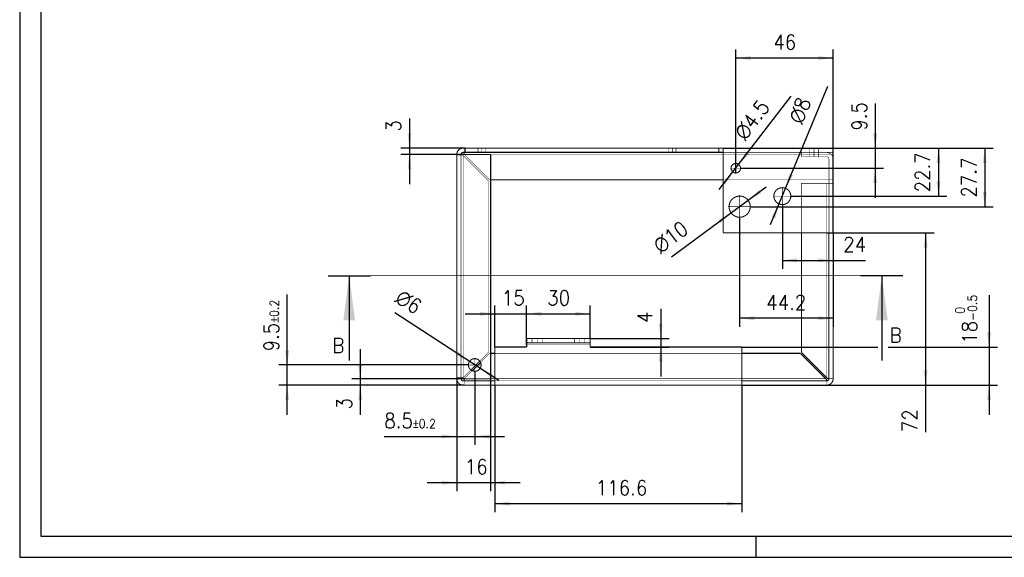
# Model space of a CAD drawing. Header units: inches. Extents: x -1790 to -602, y -1283 to -443.
# Tile 1 of 10: x -1790 to -1324, y -1283 to -1029. Entities that reach past the tile are written whole.
import ezdxf

# ---------------------------------------------------------------- set-up
doc = ezdxf.new("R2010")
doc.units = ezdxf.units.IN
doc.linetypes.add('DASHED', pattern=[15, 7, -8])
doc.linetypes.add('DOT_CENTER', pattern=[14, 12, -1, 0, -1])
doc.layers.add('1', color=7, linetype='Continuous')
doc.styles.add('CONVERTER_11', font='txt.shx', dxfattribs={"width": 0.9})
doc.dimstyles.new('ME10_DIM_36', dxfattribs={"dimtxt": 7, "dimasz": 7, "dimexe": 4, "dimexo": 0, "dimgap": 4, "dimtad": 1, "dimdec": 1, "dimdsep": 46, "dimtxsty": 'CONVERTER_11', "dimsah": 1, "dimcen": 0.09, "dimclrd": 2, "dimclre": 2, "dimclrt": 7, "dimadec": 0, "dimazin": 0, "dimtfac": 1, "dimtdec": 4, "dimtmove": 0, "dimatfit": 3, "dimfxl": 1, "dimtolj": 1, "dimtzin": 0, "dimarcsym": 0})
doc.dimstyles.new('ME10_DIM_37', dxfattribs={"dimtxt": 7, "dimasz": 7, "dimexe": 4, "dimexo": 0, "dimgap": 4, "dimtad": 1, "dimdec": 1, "dimdsep": 46, "dimtxsty": 'CONVERTER_11', "dimsah": 1, "dimcen": 0.09, "dimclrd": 2, "dimclre": 2, "dimclrt": 7, "dimadec": 0, "dimazin": 0, "dimtfac": 1, "dimtdec": 4, "dimtmove": 0, "dimatfit": 3, "dimfxl": 1, "dimtolj": 1, "dimtzin": 0, "dimarcsym": 0})
doc.dimstyles.new('ME10_DIM_38', dxfattribs={"dimtxt": 7, "dimasz": 7, "dimexe": 4, "dimexo": 0, "dimgap": 4, "dimtad": 1, "dimdec": 1, "dimdsep": 46, "dimtxsty": 'CONVERTER_11', "dimsah": 1, "dimcen": 0.09, "dimclrd": 2, "dimclre": 2, "dimclrt": 7, "dimadec": 0, "dimazin": 0, "dimtfac": 1, "dimtdec": 4, "dimtmove": 0, "dimatfit": 3, "dimfxl": 1, "dimtolj": 1, "dimtzin": 0, "dimarcsym": 0})
doc.dimstyles.new('ME10_DIM_39', dxfattribs={"dimtxt": 7, "dimasz": 7, "dimexe": 4, "dimexo": 0, "dimgap": 4, "dimtad": 1, "dimdec": 1, "dimdsep": 46, "dimtxsty": 'CONVERTER_11', "dimsah": 1, "dimcen": 0.09, "dimclrd": 2, "dimclre": 2, "dimclrt": 7, "dimadec": 0, "dimazin": 0, "dimtfac": 1, "dimtdec": 4, "dimtmove": 0, "dimatfit": 3, "dimfxl": 1, "dimtolj": 1, "dimtzin": 0, "dimarcsym": 0})
doc.dimstyles.new('ME10_DIM_40', dxfattribs={"dimtxt": 7, "dimasz": 7, "dimexe": 4, "dimexo": 0, "dimgap": 4, "dimtad": 1, "dimdec": 1, "dimdsep": 46, "dimtxsty": 'CONVERTER_11', "dimsah": 1, "dimcen": 0.09, "dimclrd": 2, "dimclre": 2, "dimclrt": 7, "dimadec": 0, "dimazin": 0, "dimtfac": 1, "dimtdec": 4, "dimtmove": 0, "dimatfit": 3, "dimfxl": 1, "dimtolj": 1, "dimtzin": 0, "dimarcsym": 0})
doc.dimstyles.new('ME10_DIM_41', dxfattribs={"dimtxt": 7, "dimasz": 7, "dimexe": 4, "dimexo": 0, "dimgap": 4, "dimtad": 1, "dimdec": 1, "dimdsep": 46, "dimtxsty": 'CONVERTER_11', "dimsah": 1, "dimcen": 0.09, "dimclrd": 2, "dimclre": 2, "dimclrt": 7, "dimadec": 0, "dimazin": 0, "dimtfac": 1, "dimtdec": 4, "dimtmove": 0, "dimatfit": 3, "dimfxl": 1, "dimtolj": 1, "dimtzin": 0, "dimarcsym": 0})
doc.dimstyles.new('ME10_DIM_42', dxfattribs={"dimtxt": 7, "dimasz": 7, "dimexe": 4, "dimexo": 0, "dimgap": 4, "dimtad": 1, "dimdec": 1, "dimdsep": 46, "dimtxsty": 'CONVERTER_11', "dimsah": 1, "dimcen": 0.09, "dimclrd": 2, "dimclre": 2, "dimclrt": 7, "dimadec": 0, "dimazin": 0, "dimtfac": 1, "dimtdec": 4, "dimtmove": 0, "dimatfit": 3, "dimfxl": 1, "dimtolj": 1, "dimtzin": 0, "dimarcsym": 0})
doc.dimstyles.new('ME10_DIM_43', dxfattribs={"dimtxt": 7, "dimasz": 7, "dimexe": 4, "dimexo": 0, "dimgap": 4, "dimtad": 1, "dimdec": 1, "dimdsep": 46, "dimtxsty": 'CONVERTER_11', "dimsah": 1, "dimcen": 0.09, "dimclrd": 2, "dimclre": 2, "dimclrt": 7, "dimadec": 0, "dimazin": 0, "dimtfac": 1, "dimtdec": 4, "dimtmove": 0, "dimatfit": 3, "dimfxl": 1, "dimtolj": 1, "dimtzin": 0, "dimarcsym": 0})
doc.dimstyles.new('ME10_DIM_44', dxfattribs={"dimtxt": 7, "dimasz": 7, "dimexe": 4, "dimexo": 0, "dimgap": 4, "dimtad": 1, "dimdec": 1, "dimdsep": 46, "dimtxsty": 'CONVERTER_11', "dimsah": 1, "dimcen": 0.09, "dimclrd": 2, "dimclre": 2, "dimclrt": 7, "dimadec": 0, "dimazin": 0, "dimtfac": 1, "dimtdec": 4, "dimtmove": 0, "dimatfit": 3, "dimfxl": 1, "dimtolj": 1, "dimtzin": 0, "dimarcsym": 0})
doc.dimstyles.new('ME10_DIM_45', dxfattribs={"dimtxt": 7, "dimasz": 7, "dimexe": 4, "dimexo": 0, "dimgap": 4, "dimtad": 1, "dimdec": 1, "dimdsep": 46, "dimtxsty": 'CONVERTER_11', "dimsah": 1, "dimcen": 0.09, "dimclrd": 2, "dimclre": 2, "dimclrt": 7, "dimadec": 0, "dimazin": 0, "dimtfac": 1, "dimtdec": 4, "dimtmove": 0, "dimatfit": 3, "dimfxl": 1, "dimtolj": 1, "dimtzin": 0, "dimarcsym": 0})
doc.dimstyles.new('ME10_DIM_46', dxfattribs={"dimtxt": 7, "dimasz": 7, "dimexe": 4, "dimexo": 0, "dimgap": 4, "dimtad": 1, "dimdec": 1, "dimdsep": 46, "dimtxsty": 'CONVERTER_11', "dimsah": 1, "dimcen": 0.09, "dimclrd": 2, "dimclre": 2, "dimclrt": 7, "dimadec": 0, "dimazin": 0, "dimtfac": 1, "dimtdec": 4, "dimtmove": 0, "dimatfit": 3, "dimfxl": 1, "dimtolj": 1, "dimtzin": 0, "dimarcsym": 0})
doc.dimstyles.new('ME10_DIM_47', dxfattribs={"dimtxt": 7, "dimasz": 7, "dimexe": 4, "dimexo": 0, "dimgap": 4, "dimtad": 1, "dimdec": 1, "dimdsep": 46, "dimtxsty": 'CONVERTER_11', "dimsah": 1, "dimcen": 0.09, "dimclrd": 2, "dimclre": 2, "dimclrt": 7, "dimadec": 0, "dimazin": 0, "dimtol": 1, "dimtp": 0.2, "dimtm": 0.2, "dimtfac": 0.6, "dimtdec": 1, "dimtmove": 0, "dimatfit": 3, "dimfxl": 1, "dimtolj": 1, "dimtzin": 0, "dimarcsym": 0})
doc.dimstyles.new('ME10_DIM_48', dxfattribs={"dimtxt": 7, "dimasz": 7, "dimexe": 4, "dimexo": 0, "dimgap": 4, "dimtad": 1, "dimdec": 1, "dimdsep": 46, "dimtxsty": 'CONVERTER_11', "dimsah": 1, "dimcen": 0.09, "dimclrd": 2, "dimclre": 2, "dimclrt": 7, "dimadec": 0, "dimazin": 0, "dimtol": 1, "dimtp": 0.2, "dimtm": 0.2, "dimtfac": 0.6, "dimtdec": 1, "dimtmove": 0, "dimatfit": 3, "dimfxl": 1, "dimtolj": 1, "dimtzin": 0, "dimarcsym": 0})
doc.dimstyles.new('ME10_DIM_49', dxfattribs={"dimtxt": 7, "dimasz": 7, "dimexe": 4, "dimexo": 0, "dimgap": 4, "dimtad": 1, "dimdec": 1, "dimdsep": 46, "dimtxsty": 'CONVERTER_11', "dimsah": 1, "dimcen": 0.09, "dimclrd": 2, "dimclre": 2, "dimclrt": 7, "dimadec": 0, "dimazin": 0, "dimtfac": 1, "dimtdec": 4, "dimtmove": 0, "dimatfit": 3, "dimfxl": 1, "dimtolj": 1, "dimtzin": 0, "dimarcsym": 0})
doc.dimstyles.new('ME10_DIM_50', dxfattribs={"dimtxt": 7, "dimasz": 7, "dimexe": 4, "dimexo": 0, "dimgap": 4, "dimtad": 1, "dimdec": 1, "dimdsep": 46, "dimtxsty": 'CONVERTER_11', "dimsah": 1, "dimcen": 0.09, "dimclrd": 2, "dimclre": 2, "dimclrt": 7, "dimadec": 0, "dimazin": 0, "dimtfac": 1, "dimtdec": 4, "dimtmove": 0, "dimatfit": 3, "dimfxl": 1, "dimtolj": 1, "dimtzin": 0, "dimarcsym": 0})
doc.dimstyles.new('ME10_DIM_51', dxfattribs={"dimtxt": 7, "dimasz": 7, "dimexe": 4, "dimexo": 0, "dimgap": 4, "dimtad": 1, "dimdec": 1, "dimdsep": 46, "dimtxsty": 'CONVERTER_11', "dimsah": 1, "dimcen": 0.09, "dimclrd": 2, "dimclre": 2, "dimclrt": 7, "dimadec": 0, "dimazin": 0, "dimtfac": 1, "dimtdec": 4, "dimtmove": 0, "dimatfit": 3, "dimfxl": 1, "dimtolj": 1, "dimtzin": 0, "dimarcsym": 0})
doc.dimstyles.new('ME10_DIM_52', dxfattribs={"dimtxt": 7, "dimasz": 7, "dimexe": 4, "dimexo": 0, "dimgap": 4, "dimtad": 1, "dimdec": 1, "dimdsep": 46, "dimtxsty": 'CONVERTER_11', "dimsah": 1, "dimcen": 0.09, "dimclrd": 2, "dimclre": 2, "dimclrt": 7, "dimadec": 0, "dimazin": 0, "dimtol": 1, "dimtm": 0.5, "dimtfac": 0.6, "dimtdec": 0, "dimtmove": 0, "dimatfit": 3, "dimfxl": 1, "dimtolj": 1, "dimtzin": 0, "dimarcsym": 0})
doc.dimstyles.get("Standard").update_dxf_attribs({"dimtxt": 0.18, "dimasz": 0.18, "dimexe": 0.18, "dimexo": 0.0625, "dimgap": 0.09, "dimtad": 0, "dimtih": 1, "dimtoh": 1, "dimdec": 4, "dimzin": 0, "dimdsep": 46, "dimtxsty": 'Standard', "dimcen": 0.09, "dimadec": 0, "dimazin": 0, "dimtfac": 1, "dimtdec": 4, "dimtofl": 0, "dimtmove": 0, "dimatfit": 3, "dimfxl": 1, "dimtolj": 1, "dimtzin": 0, "dimarcsym": 0})

# ---------------------------------------------------------------- blocks, each defined once
blk = doc.blocks.new('rev_supp_piede__10', base_point=(-2184.5, -2485.2))
at = {"color": 7, "linetype": 'Continuous', "const_width": 0.5}
for points in [[(-2181.5, -2373.2, 0.414214), (-2184.5, -2376.2, 0.414214)], [(-2181.5, -2375.2, 0.414214), (-2182.5, -2376.2, 0.414214)], [(-2184.5, -2482.2, 0.414214), (-2181.5, -2485.2, 0.414214)], [(-2182.5, -2482.2, 0.414214), (-2181.5, -2483.2, 0.414214)], [(-2009.7, -2483.2, 0.414214), (-2008.7, -2482.2, 0.414214)], [(-2009.7, -2485.2, 0.414214), (-2006.7, -2482.2, 0.414214)]]:
    blk.add_lwpolyline(points, format="xyb", dxfattribs=at)
for points in [[(-2184.5, -2376.7), (-2184.5, -2376.2)], [(-2184.5, -2376.2), (-2182.5, -2376.2)], [(-2184.5, -2481.7), (-2184.5, -2376.7)], [(-2182.5, -2376.2), (-2181.5, -2376.2)], [(-2181, -2373.2), (-2181.5, -2373.2)], [(-2181.5, -2375.2), (-2181, -2375.2)], [(-2181.5, -2376.2), (-2181, -2376.2)], [(-2180.5, -2373.2), (-2181, -2373.2)], [(-2181, -2376.2), (-2181, -2375.2)], [(-2181, -2375.2), (-2180.5, -2375.2)], [(-2181, -2376.2), (-2168.5, -2376.2)], [(-2174.45, -2373.2), (-2180.5, -2373.2)], [(-2180.5, -2375.2), (-2180.5, -2373.2)], [(-2174.45, -2375.2), (-2180.5, -2375.2)], [(-2170.95, -2373.2), (-2174.45, -2373.2)], [(-2170.95, -2375.2), (-2174.45, -2375.2)], [(-2084.45, -2373.2), (-2170.95, -2373.2)], [(-2084.45, -2375.2), (-2170.95, -2375.2)], [(-2168.5, -2376.2), (-2168.5, -2482.2)], [(-2080.95, -2373.2), (-2084.45, -2373.2)], [(-2080.95, -2375.2), (-2084.45, -2375.2)], [(-2060.7, -2373.2), (-2080.95, -2373.2)], [(-2060.7, -2375.2), (-2080.95, -2375.2)], [(-2058.7, -2373.2), (-2060.7, -2373.2)], [(-2060.7, -2373.2), (-2060.7, -2375.2)], [(-2060.7, -2375.2), (-2058.7, -2375.2)], [(-2058.7, -2373.2), (-2058.7, -2375.2)], [(-2058.7, -2373.2), (-2017.7, -2373.2)], [(-2058.7, -2375.2), (-2058.7, -2376.2)], [(-2058.7, -2413.2), (-2058.7, -2376.2)], [(-2017.7, -2373.2), (-2013.7, -2373.2)], [(-2013.7, -2373.2), (-2006.7, -2373.2)], [(-2006.7, -2373.2), (-2006.7, -2375.2)], [(-2006.7, -2375.2), (-2006.7, -2376.2)], [(-2006.7, -2376.2), (-2006.7, -2378.3)], [(-2006.7, -2378.3), (-2006.7, -2388.2)], [(-2058.7, -2388.2), (-2168.5, -2388.2)], [(-2006.7, -2388.2), (-2006.7, -2389.8)], [(-2006.7, -2389.8), (-2006.7, -2413.2)], [(-2058.7, -2413.2), (-2006.7, -2413.2)], [(-2021.7, -2413.2), (-2021.7, -2469.71)], [(-2008.7, -2413.2), (-2008.7, -2482.2)], [(-2006.7, -2413.2), (-2006.7, -2482.2)], [(-2151.5, -2463.2), (-2149, -2463.2)], [(-2151.5, -2465.2), (-2151.5, -2463.2)], [(-2151.5, -2465.2), (-2149, -2465.2)], [(-2151.5, -2466.2), (-2151.5, -2465.2)], [(-2149, -2463.2), (-2144, -2463.2)], [(-2149, -2465.2), (-2144, -2465.2)], [(-2144, -2463.2), (-2129, -2463.2)], [(-2144, -2465.2), (-2129, -2465.2)], [(-2129, -2463.2), (-2124, -2463.2)], [(-2129, -2465.2), (-2124, -2465.2)], [(-2124, -2463.2), (-2121.5, -2463.2)], [(-2124, -2465.2), (-2121.5, -2465.2)], [(-2121.5, -2465.2), (-2121.5, -2463.2)], [(-2121.5, -2466.2), (-2121.5, -2465.2)], [(-2168.5, -2470.2), (-2166.5, -2470.2)], [(-2151.5, -2467.2), (-2166.5, -2467.2)], [(-2166.5, -2482.2), (-2166.5, -2467.2)], [(-2151.5, -2466.2), (-2151.5, -2467.2)], [(-2121.5, -2467.2), (-2121.5, -2466.2)], [(-2049.9, -2467.2), (-2121.5, -2467.2)], [(-2049.9, -2467.2), (-2049.9, -2482.2)], [(-2049.9, -2470.2), (-2022.19, -2470.2)], [(-2022.19, -2470.2), (-2010.19, -2482.2)], [(-2009.7, -2481.71), (-2021.7, -2469.71)], [(-2177.86, -2478.06), (-2173.64, -2473.84)], [(-2173.27, -2474.47), (-2177.23, -2478.43)], [(-2184.5, -2482.2), (-2184.5, -2481.7)], [(-2184.5, -2482.2), (-2182.5, -2482.2)], [(-2182.5, -2482.2), (-2181.5, -2482.2)], [(-2181.5, -2482.2), (-2181, -2482.2)], [(-2181.5, -2483.2), (-2181, -2483.2)], [(-2181, -2482.2), (-2168.5, -2482.2)], [(-2181, -2483.2), (-2181, -2482.2)], [(-2181, -2483.2), (-2166.5, -2483.2)], [(-2166.5, -2482.2), (-2166.5, -2483.2)], [(-2166.5, -2483.2), (-2166.5, -2485.2)], [(-2049.9, -2482.2), (-2049.9, -2483.2)], [(-2009.7, -2483.2), (-2049.9, -2483.2)], [(-2049.9, -2483.2), (-2049.9, -2485.2)], [(-2010.19, -2482.2), (-2009.7, -2482.69)], [(-2009.21, -2482.2), (-2009.7, -2481.71)], [(-2009.7, -2483.2), (-2009.7, -2482.69)], [(-2008.7, -2482.2), (-2009.21, -2482.2)], [(-2181.5, -2485.2), (-2181, -2485.2)], [(-2181, -2485.2), (-2166.5, -2485.2)], [(-2166.5, -2485.2), (-2049.9, -2485.2)], [(-2049.9, -2485.2), (-2009.7, -2485.2)]]:
    blk.add_lwpolyline(points, dxfattribs=at)
at = {"color": 160, "linetype": 'DASHED', "const_width": 0.25}
for points in [[(-2184.5, -2376.7), (-2182.5, -2376.7)], [(-2182.5, -2376.2), (-2182.5, -2376.7)], [(-2182.5, -2481.7), (-2182.5, -2376.7)], [(-2181.5, -2376.7), (-2182.5, -2376.7)], [(-2169.5, -2388.7), (-2181.5, -2376.7)], [(-2181, -2373.2), (-2181, -2375.2)], [(-2181, -2376.2), (-2169, -2388.2)], [(-2174.45, -2375.2), (-2174.45, -2373.2)], [(-2170.95, -2375.2), (-2170.95, -2373.2)], [(-2084.45, -2375.2), (-2084.45, -2373.2)], [(-2080.95, -2375.2), (-2080.95, -2373.2)], [(-2058.7, -2375.2), (-2017.7, -2375.2)], [(-2021.7, -2375.3), (-2021.7, -2377.3)], [(-2021.7, -2375.3), (-2017.7, -2375.3)], [(-2017.7, -2375.2), (-2017.7, -2373.2)], [(-2017.7, -2375.2), (-2013.7, -2375.2)], [(-2017.7, -2377.3), (-2017.7, -2375.3)], [(-2017.7, -2375.3), (-2013.7, -2375.3)], [(-2013.7, -2375.2), (-2013.7, -2373.2)], [(-2013.7, -2375.2), (-2006.7, -2375.2)], [(-2013.7, -2377.3), (-2013.7, -2375.3)], [(-2013.7, -2375.3), (-2009.7, -2375.3)], [(-2021.7, -2377.3), (-2017.7, -2377.3)], [(-2017.7, -2377.3), (-2013.7, -2377.3)], [(-2013.7, -2377.3), (-2009.7, -2377.3)], [(-2008.7, -2378.3), (-2008.7, -2389.8)], [(-2169.5, -2469.7), (-2169.5, -2388.7)], [(-2168.5, -2388.2), (-2169, -2388.2)], [(-2006.7, -2388.2), (-2058.7, -2388.2)], [(-2021.7, -2389.8), (-2009.7, -2389.8)], [(-2021.7, -2389.8), (-2021.7, -2413.2)], [(-2009.7, -2389.8), (-2009.7, -2413.2)], [(-2008.7, -2389.8), (-2009.7, -2389.8)], [(-2006.7, -2389.8), (-2008.7, -2389.8)], [(-2008.7, -2389.8), (-2008.7, -2413.2)], [(-2149, -2465.2), (-2149, -2463.2)], [(-2144, -2465.2), (-2144, -2463.2)], [(-2129, -2465.2), (-2129, -2463.2)], [(-2124, -2465.2), (-2124, -2463.2)], [(-2173.64, -2473.84), (-2169.5, -2469.7)], [(-2169, -2470.2), (-2173.27, -2474.47)], [(-2169, -2470.2), (-2168.5, -2470.2)], [(-2166.5, -2470.2), (-2049.9, -2470.2)], [(-2181.5, -2481.7), (-2177.86, -2478.06)], [(-2177.23, -2478.43), (-2181, -2482.2)], [(-2184.5, -2481.7), (-2182.5, -2481.7)], [(-2182.5, -2481.7), (-2182.5, -2482.2)], [(-2181.5, -2481.7), (-2182.5, -2481.7)], [(-2181, -2485.2), (-2181, -2483.2)], [(-2166.5, -2483.2), (-2049.9, -2483.2)], [(-2009.7, -2483.2), (-2009.7, -2485.2)], [(-2006.7, -2482.2), (-2008.7, -2482.2)]]:
    blk.add_lwpolyline(points, dxfattribs=at)
at = {"color": 124, "linetype": 'Continuous', "const_width": 0.25}
for points in [[(-2181.5, -2376.2), (-2181.5, -2482.2)], [(-2168.5, -2376.2), (-2058.7, -2376.2)], [(-2058.7, -2376.2), (-2006.7, -2376.2)], [(-2009.7, -2413.2), (-2009.7, -2481.71)], [(-2151.5, -2466.2), (-2121.5, -2466.2)], [(-2168.5, -2482.2), (-2166.5, -2482.2)], [(-2166.5, -2482.2), (-2049.9, -2482.2)], [(-2049.9, -2482.2), (-2010.19, -2482.2)]]:
    blk.add_lwpolyline(points, dxfattribs=at)
at = {"color": 160, "linetype": 'DASHED', "const_width": 0.25}
for points in [[(-2006.7, -2378.3, 0.414214), (-2009.7, -2375.3, 0.414214)], [(-2008.7, -2378.3, 0.414214), (-2009.7, -2377.3, 0.414214)]]:
    blk.add_lwpolyline(points, format="xyb", dxfattribs=at)
at = {"color": 7, "linetype": 'Continuous', "const_width": 0.5}
for points in [[(-2054.95, -2382.7, 1), (-2050.45, -2382.7, 1)], [(-2034.7, -2395.9, 1), (-2026.7, -2395.9, 1)], [(-2055.86, -2400.87, 1), (-2045.86, -2400.87, 1)], [(-2179, -2475.7, 1), (-2173, -2475.7, 1)]]:
    blk.add_lwpolyline(points, format="xyb", close=True, dxfattribs=at)
at = {"layer": '1', "color": 30, "linetype": 'DOT_CENTER', "const_width": 0.25}
for points in [[(-2172.7, -2375.2), (-2172.7, -2373.2)], [(-2082.7, -2375.2), (-2082.7, -2373.2)], [(-2015.7, -2375.2), (-2015.7, -2373.2)], [(-2015.7, -2377.3), (-2015.7, -2375.3)], [(-2052.7, -2380.23), (-2052.7, -2385.18)], [(-2050.22, -2382.7), (-2055.17, -2382.7)], [(-2050.86, -2395.37), (-2050.86, -2406.37)], [(-2030.7, -2391.5), (-2030.7, -2400.3)], [(-2026.3, -2395.9), (-2035.1, -2395.9)], [(-2045.36, -2400.87), (-2056.36, -2400.87)], [(-2146.5, -2465.2), (-2146.5, -2463.2)], [(-2126.5, -2465.2), (-2126.5, -2463.2)], [(-2176, -2472.4), (-2176, -2479)], [(-2172.7, -2475.7), (-2179.3, -2475.7)]]:
    blk.add_lwpolyline(points, dxfattribs=at)
blk = doc.blocks.new('*D57')
at = {"layer": '1', "color": 2, "linetype": 'Continuous', "transparency": 16777216}
for p, q in [((-2088.17, -2449.2), (-2088.17, -2463.2)), ((-2121.5, -2463.2), (-2084.17, -2463.2)), ((-2088.17, -2463.2), (-2088.17, -2467.2)), ((-2121.5, -2467.2), (-2084.17, -2467.2)), ((-2088.17, -2467.2), (-2088.17, -2481.2))]:
    blk.add_line(p, q, dxfattribs=at)
at = {"layer": '1', "color": 2, "transparency": 16777216}
for points in [[(-2089.1, -2456.2), (-2087.25, -2456.2), (-2088.17, -2463.2)], [(-2087.25, -2474.2), (-2089.1, -2474.2), (-2088.17, -2467.2)]]:
    blk.add_solid(points, dxfattribs=at)
at = {"layer": '1', "color": 7, "transparency": 16777216, "insert": (-2092.17, -2455.83), "char_height": 7, "attachment_point": 7, "rotation": 90, "line_spacing_factor": 0.60024, "style": 'CONVERTER_11'}
blk.add_mtext('4', dxfattribs=at)
blk = doc.blocks.new('*D58')
at = {"layer": '1', "color": 2, "linetype": 'Continuous', "transparency": 16777216}
for p, q in [((-2151.5, -2463.2), (-2151.5, -2447.51)), ((-2121.5, -2463.2), (-2121.5, -2447.51)), ((-2151.5, -2451.51), (-2121.5, -2451.51))]:
    blk.add_line(p, q, dxfattribs=at)
at = {"layer": '1', "color": 2, "transparency": 16777216}
for points in [[(-2144.5, -2450.59), (-2144.5, -2452.43), (-2151.5, -2451.51)], [(-2128.5, -2452.43), (-2128.5, -2450.59), (-2121.5, -2451.51)]]:
    blk.add_solid(points, dxfattribs=at)
at = {"layer": '1', "color": 7, "transparency": 16777216, "insert": (-2141.75, -2447.51), "char_height": 7, "attachment_point": 7, "rotation": 0.0001, "line_spacing_factor": 0.60024, "style": 'CONVERTER_11'}
blk.add_mtext('30', dxfattribs=at)
blk = doc.blocks.new('*D59')
at = {"layer": '1', "color": 2, "linetype": 'Continuous', "transparency": 16777216}
for p, q in [((-2166.5, -2467.2), (-2166.5, -2447.51)), ((-2151.5, -2466.2), (-2151.5, -2447.51)), ((-2180.5, -2451.51), (-2166.5, -2451.51)), ((-2166.5, -2451.51), (-2151.5, -2451.51)), ((-2151.5, -2451.51), (-2137.5, -2451.51))]:
    blk.add_line(p, q, dxfattribs=at)
at = {"layer": '1', "color": 2, "transparency": 16777216}
for points in [[(-2173.5, -2452.43), (-2173.5, -2450.59), (-2166.5, -2451.51)], [(-2144.5, -2450.59), (-2144.5, -2452.43), (-2151.5, -2451.51)]]:
    blk.add_solid(points, dxfattribs=at)
at = {"layer": '1', "color": 7, "transparency": 16777216, "insert": (-2163.2, -2447.51), "char_height": 7, "attachment_point": 7, "rotation": 0.0001, "line_spacing_factor": 0.60024, "style": 'CONVERTER_11'}
blk.add_mtext('15', dxfattribs=at)
blk = doc.blocks.new('*D60')
at = {"layer": '1', "color": 2, "linetype": 'Continuous', "transparency": 16777216}
for p, q in [((-2206.86, -2359.2), (-2206.86, -2373.2)), ((-2180.5, -2373.2), (-2210.86, -2373.2)), ((-2181, -2376.2), (-2210.86, -2376.2)), ((-2206.86, -2373.2), (-2206.86, -2376.2)), ((-2206.86, -2376.2), (-2206.86, -2390.2))]:
    blk.add_line(p, q, dxfattribs=at)
at = {"layer": '1', "color": 2, "transparency": 16777216}
for points in [[(-2207.78, -2366.2), (-2205.94, -2366.2), (-2206.86, -2373.2)], [(-2205.94, -2383.2), (-2207.78, -2383.2), (-2206.86, -2376.2)]]:
    blk.add_solid(points, dxfattribs=at)
at = {"layer": '1', "color": 7, "transparency": 16777216, "insert": (-2210.86, -2365.41), "char_height": 7, "attachment_point": 7, "rotation": 90, "line_spacing_factor": 0.60024, "style": 'CONVERTER_11'}
blk.add_mtext('3', dxfattribs=at)
blk = doc.blocks.new('*D61')
at = {"layer": '1', "color": 2, "linetype": 'Continuous', "transparency": 16777216}
for p, q in [((-2006.7, -2373.2), (-1931.04, -2373.2)), ((-1935.04, -2373.2), (-1935.04, -2400.87)), ((-2045.36, -2400.87), (-1931.04, -2400.87))]:
    blk.add_line(p, q, dxfattribs=at)
at = {"layer": '1', "color": 2, "transparency": 16777216}
for points in [[(-1934.12, -2380.2), (-1935.96, -2380.2), (-1935.04, -2373.2)], [(-1935.96, -2393.87), (-1934.12, -2393.87), (-1935.04, -2400.87)]]:
    blk.add_solid(points, dxfattribs=at)
at = {"layer": '1', "color": 7, "transparency": 16777216, "insert": (-1939.04, -2396.57), "char_height": 7, "attachment_point": 7, "rotation": 90, "line_spacing_factor": 0.60024, "style": 'CONVERTER_11'}
blk.add_mtext('27.7', dxfattribs=at)
blk = doc.blocks.new('*D62')
at = {"layer": '1', "color": 2, "linetype": 'Continuous', "transparency": 16777216}
for p, q in [((-2006.7, -2373.2), (-1952.94, -2373.2)), ((-1956.94, -2373.2), (-1956.94, -2395.9)), ((-2026.3, -2395.9), (-1952.94, -2395.9))]:
    blk.add_line(p, q, dxfattribs=at)
at = {"layer": '1', "color": 2, "transparency": 16777216}
for points in [[(-1956.02, -2380.2), (-1957.87, -2380.2), (-1956.94, -2373.2)], [(-1957.87, -2388.9), (-1956.02, -2388.9), (-1956.94, -2395.9)]]:
    blk.add_solid(points, dxfattribs=at)
at = {"layer": '1', "color": 7, "transparency": 16777216, "insert": (-1960.94, -2394.09), "char_height": 7, "attachment_point": 7, "rotation": 90, "line_spacing_factor": 0.60024, "style": 'CONVERTER_11'}
blk.add_mtext('22.7', dxfattribs=at)
blk = doc.blocks.new('*D63')
at = {"layer": '1', "color": 2, "linetype": 'Continuous', "transparency": 16777216}
for p, q in [((-1986.84, -2352.17), (-1986.84, -2373.2)), ((-2058.7, -2373.2), (-1982.84, -2373.2)), ((-1986.84, -2373.2), (-1986.84, -2382.7)), ((-2050.22, -2382.7), (-1982.84, -2382.7)), ((-1986.84, -2382.7), (-1986.84, -2396.7))]:
    blk.add_line(p, q, dxfattribs=at)
at = {"layer": '1', "color": 2, "transparency": 16777216}
for points in [[(-1987.76, -2366.2), (-1985.92, -2366.2), (-1986.84, -2373.2)], [(-1985.92, -2389.7), (-1987.76, -2389.7), (-1986.84, -2382.7)]]:
    blk.add_solid(points, dxfattribs=at)
at = {"layer": '1', "color": 7, "transparency": 16777216, "insert": (-1990.84, -2364.94), "char_height": 7, "attachment_point": 7, "rotation": 90, "line_spacing_factor": 0.60024, "style": 'CONVERTER_11'}
blk.add_mtext('9.5', dxfattribs=at)
blk = doc.blocks.new('*D64')
at = {"layer": '1', "color": 2, "linetype": 'Continuous', "transparency": 16777216}
for p, q in [((-2052.7, -2385.18), (-2052.7, -2326.63)), ((-2006.7, -2413.2), (-2006.7, -2326.63)), ((-2006.7, -2330.63), (-2052.7, -2330.63))]:
    blk.add_line(p, q, dxfattribs=at)
at = {"layer": '1', "color": 2, "transparency": 16777216}
for points in [[(-2045.7, -2329.71), (-2045.7, -2331.55), (-2052.7, -2330.63)], [(-2013.7, -2331.55), (-2013.7, -2329.71), (-2006.7, -2330.63)]]:
    blk.add_solid(points, dxfattribs=at)
at = {"layer": '1', "color": 7, "transparency": 16777216, "insert": (-2034.95, -2326.63), "char_height": 7, "attachment_point": 7, "rotation": 0.0001, "line_spacing_factor": 0.60024, "style": 'CONVERTER_11'}
blk.add_mtext('46', dxfattribs=at)
blk = doc.blocks.new('*D65')
at = {"layer": '1', "color": 2, "linetype": 'Continuous', "transparency": 16777216}
for p, q in [((-2050.86, -2406.37), (-2050.86, -2457.63)), ((-2006.7, -2413.2), (-2006.7, -2457.63)), ((-2006.7, -2453.63), (-2050.86, -2453.63))]:
    blk.add_line(p, q, dxfattribs=at)
at = {"layer": '1', "color": 2, "transparency": 16777216}
for points in [[(-2043.86, -2452.71), (-2043.86, -2454.55), (-2050.86, -2453.63)], [(-2013.7, -2454.55), (-2013.7, -2452.71), (-2006.7, -2453.63)]]:
    blk.add_solid(points, dxfattribs=at)
at = {"layer": '1', "color": 7, "transparency": 16777216, "insert": (-2038.32, -2449.63), "char_height": 7, "attachment_point": 7, "rotation": 0.0001, "line_spacing_factor": 0.60024, "style": 'CONVERTER_11'}
blk.add_mtext('44.2', dxfattribs=at)
blk = doc.blocks.new('*D66')
at = {"layer": '1', "color": 2, "linetype": 'Continuous', "transparency": 16777216}
for p, q in [((-2030.7, -2400.3), (-2030.7, -2430.24)), ((-2006.7, -2413.2), (-2006.7, -2430.24)), ((-2030.7, -2426.24), (-2006.7, -2426.24)), ((-2006.7, -2426.24), (-1991.45, -2426.24))]:
    blk.add_line(p, q, dxfattribs=at)
at = {"layer": '1', "color": 2, "transparency": 16777216}
for points in [[(-2023.7, -2425.32), (-2023.7, -2427.16), (-2030.7, -2426.24)], [(-2013.7, -2427.16), (-2013.7, -2425.32), (-2006.7, -2426.24)]]:
    blk.add_solid(points, dxfattribs=at)
at = {"layer": '1', "color": 7, "transparency": 16777216, "insert": (-2001.95, -2422.24), "char_height": 7, "attachment_point": 7, "rotation": 0.0001, "line_spacing_factor": 0.60024, "style": 'CONVERTER_11'}
blk.add_mtext('24', dxfattribs=at)
blk = doc.blocks.new('*D67')
at = {"layer": '1', "color": 2, "linetype": 'Continuous', "transparency": 16777216}
for p, q in [((-2184.5, -2481.7), (-2184.5, -2535.31)), ((-2168.5, -2482.2), (-2168.5, -2535.31)), ((-2198.5, -2531.31), (-2184.5, -2531.31)), ((-2184.5, -2531.31), (-2168.5, -2531.31)), ((-2168.5, -2531.31), (-2154.5, -2531.31))]:
    blk.add_line(p, q, dxfattribs=at)
at = {"layer": '1', "color": 2, "transparency": 16777216}
for points in [[(-2191.5, -2532.23), (-2191.5, -2530.39), (-2184.5, -2531.31)], [(-2161.5, -2530.39), (-2161.5, -2532.23), (-2168.5, -2531.31)]]:
    blk.add_solid(points, dxfattribs=at)
at = {"layer": '1', "color": 7, "transparency": 16777216, "insert": (-2180.7, -2527.31), "char_height": 7, "attachment_point": 7, "rotation": 0.0001, "line_spacing_factor": 0.60024, "style": 'CONVERTER_11'}
blk.add_mtext('16', dxfattribs=at)
blk = doc.blocks.new('*D68')
at = {"layer": '1', "color": 2, "linetype": 'Continuous', "transparency": 16777216}
for p, q in [((-2176, -2479), (-2176, -2513.5)), ((-2184.5, -2481.7), (-2184.5, -2513.5)), ((-2218.75, -2509.5), (-2184.5, -2509.5)), ((-2184.5, -2509.5), (-2176, -2509.5)), ((-2176, -2509.5), (-2162, -2509.5))]:
    blk.add_line(p, q, dxfattribs=at)
at = {"layer": '1', "color": 2, "transparency": 16777216}
for points in [[(-2191.5, -2510.42), (-2191.5, -2508.58), (-2184.5, -2509.5)], [(-2169, -2508.58), (-2169, -2510.42), (-2176, -2509.5)]]:
    blk.add_solid(points, dxfattribs=at)
at = {"layer": '1', "color": 7, "transparency": 16777216, "insert": (-2218.75, -2505.5), "char_height": 7, "attachment_point": 7, "rotation": 0.0001, "line_spacing_factor": 0.60024, "style": 'CONVERTER_11'}
blk.add_mtext('\\C7;8.5\\C7;\\H4.2;{\\Fgdt;`}0.2', dxfattribs=at)
blk = doc.blocks.new('*D69')
at = {"layer": '1', "color": 2, "linetype": 'Continuous', "transparency": 16777216}
for p, q in [((-2264.62, -2475.7), (-2264.62, -2442.37)), ((-2179.3, -2475.7), (-2268.62, -2475.7)), ((-2264.62, -2485.2), (-2264.62, -2475.7)), ((-2181, -2485.2), (-2268.62, -2485.2)), ((-2264.62, -2499.2), (-2264.62, -2485.2))]:
    blk.add_line(p, q, dxfattribs=at)
at = {"layer": '1', "color": 2, "transparency": 16777216}
for points in [[(-2265.54, -2468.7), (-2263.7, -2468.7), (-2264.62, -2475.7)], [(-2263.7, -2492.2), (-2265.54, -2492.2), (-2264.62, -2485.2)]]:
    blk.add_solid(points, dxfattribs=at)
at = {"layer": '1', "color": 7, "transparency": 16777216, "insert": (-2268.62, -2469.25), "char_height": 7, "attachment_point": 7, "rotation": 90, "line_spacing_factor": 0.60024, "style": 'CONVERTER_11'}
blk.add_mtext('\\C7;9.5\\C7;\\H4.2;{\\Fgdt;`}0.2', dxfattribs=at)
blk = doc.blocks.new('*D70')
at = {"layer": '1', "color": 2, "linetype": 'Continuous', "transparency": 16777216}
for p, q in [((-2230.11, -2468.2), (-2230.11, -2482.2)), ((-2181, -2482.2), (-2234.11, -2482.2)), ((-2230.11, -2482.2), (-2230.11, -2485.2)), ((-2181, -2485.2), (-2234.11, -2485.2)), ((-2230.11, -2485.2), (-2230.11, -2499.2))]:
    blk.add_line(p, q, dxfattribs=at)
at = {"layer": '1', "color": 2, "transparency": 16777216}
for points in [[(-2231.03, -2475.2), (-2229.19, -2475.2), (-2230.11, -2482.2)], [(-2229.19, -2492.2), (-2231.03, -2492.2), (-2230.11, -2485.2)]]:
    blk.add_solid(points, dxfattribs=at)
at = {"layer": '1', "color": 7, "transparency": 16777216, "insert": (-2234.11, -2496.7), "char_height": 7, "attachment_point": 7, "rotation": 90, "line_spacing_factor": 0.60024, "style": 'CONVERTER_11'}
blk.add_mtext('3', dxfattribs=at)
blk = doc.blocks.new('*D71')
at = {"layer": '1', "color": 2, "linetype": 'Continuous', "transparency": 16777216}
for p, q in [((-2166.5, -2485.2), (-2166.5, -2545.24)), ((-2049.9, -2485.2), (-2049.9, -2545.24)), ((-2166.5, -2541.24), (-2049.9, -2541.24))]:
    blk.add_line(p, q, dxfattribs=at)
at = {"layer": '1', "color": 2, "transparency": 16777216}
for points in [[(-2159.5, -2540.32), (-2159.5, -2542.16), (-2166.5, -2541.24)], [(-2056.9, -2542.16), (-2056.9, -2540.32), (-2049.9, -2541.24)]]:
    blk.add_solid(points, dxfattribs=at)
at = {"layer": '1', "color": 7, "transparency": 16777216, "insert": (-2118.79, -2537.24), "char_height": 7, "attachment_point": 7, "rotation": 0.0001, "line_spacing_factor": 0.60024, "style": 'CONVERTER_11'}
blk.add_mtext('116.6', dxfattribs=at)
blk = doc.blocks.new('*D72')
at = {"layer": '1', "color": 2, "linetype": 'Continuous', "transparency": 16777216}
for p, q in [((-2009.7, -2413.2), (-1959.02, -2413.2)), ((-1963.02, -2413.2), (-1963.02, -2485.2)), ((-2009.7, -2485.2), (-1959.02, -2485.2)), ((-1963.02, -2485.2), (-1963.02, -2507.42))]:
    blk.add_line(p, q, dxfattribs=at)
at = {"layer": '1', "color": 2, "transparency": 16777216}
for points in [[(-1962.1, -2420.2), (-1963.94, -2420.2), (-1963.02, -2413.2)], [(-1963.94, -2478.2), (-1962.1, -2478.2), (-1963.02, -2485.2)]]:
    blk.add_solid(points, dxfattribs=at)
at = {"layer": '1', "color": 7, "transparency": 16777216, "insert": (-1967.02, -2507.42), "char_height": 7, "attachment_point": 7, "rotation": 90, "line_spacing_factor": 0.60024, "style": 'CONVERTER_11'}
blk.add_mtext('72', dxfattribs=at)
blk = doc.blocks.new('*D73')
at = {"layer": '1', "color": 2, "linetype": 'Continuous', "transparency": 16777216}
for p, q in [((-1933.04, -2442.74), (-1933.04, -2467.2)), ((-2049.9, -2467.2), (-1985.65, -2467.2)), ((-1980.72, -2467.2), (-1929.04, -2467.2)), ((-1933.04, -2467.2), (-1933.04, -2485.2)), ((-2049.9, -2485.2), (-1929.04, -2485.2)), ((-1933.04, -2485.2), (-1933.04, -2499.2))]:
    blk.add_line(p, q, dxfattribs=at)
at = {"layer": '1', "color": 2, "transparency": 16777216}
for points in [[(-1933.96, -2460.2), (-1932.12, -2460.2), (-1933.04, -2467.2)], [(-1932.12, -2492.2), (-1933.96, -2492.2), (-1933.04, -2485.2)]]:
    blk.add_solid(points, dxfattribs=at)
at = {"layer": '1', "color": 7, "transparency": 16777216, "insert": (-1938.79, -2465.66), "char_height": 7, "attachment_point": 7, "rotation": 90, "line_spacing_factor": 0.60024, "style": 'CONVERTER_11'}
blk.add_mtext('\\C7;18\\C7;\\H4.2;\\S 0^ -0.5;', dxfattribs=at)
blk = doc.blocks.new('*D74')
at = {"layer": '1', "color": 2, "linetype": 'Continuous'}
blk.add_line((-2060.47, -2392.81), (-2026.54, -2348.69), dxfattribs=at)
at = {"layer": '1', "color": 2}
for points in [[(-2047.79, -2374.81), (-2046.33, -2375.93), (-2051.33, -2380.92)], [(-2057.61, -2390.59), (-2059.07, -2389.47), (-2054.07, -2384.48)]]:
    blk.add_solid(points, dxfattribs=at)
at = {"layer": '1', "color": 7, "insert": (-2051.5, -2374.57), "char_height": 7, "attachment_point": 7, "rotation": 52.4319, "line_spacing_factor": 0.60024, "style": 'CONVERTER_11'}
blk.add_mtext('\\C7; {\\Fgdt;n}\\C7;4.5', dxfattribs=at)
blk = doc.blocks.new('*D75')
at = {"layer": '1', "color": 2, "linetype": 'Continuous'}
blk.add_line((-2036.24, -2409.3), (-2009.22, -2343.97), dxfattribs=at)
at = {"layer": '1', "color": 2}
for points in [[(-2027.35, -2385.38), (-2025.64, -2386.09), (-2029.17, -2392.2)], [(-2034.05, -2406.42), (-2035.76, -2405.71), (-2032.23, -2399.6)]]:
    blk.add_solid(points, dxfattribs=at)
at = {"layer": '1', "color": 7, "insert": (-2023.3, -2367.54), "char_height": 7, "attachment_point": 7, "rotation": 67.529, "line_spacing_factor": 0.60024, "style": 'CONVERTER_11'}
blk.add_mtext('\\C7; {\\Fgdt;n}\\C7;8', dxfattribs=at)
blk = doc.blocks.new('*D76')
at = {"layer": '1', "color": 2, "linetype": 'Continuous'}
blk.add_line((-2038.41, -2391.64), (-2083.05, -2424.72), dxfattribs=at)
at = {"layer": '1', "color": 2}
for points in [[(-2041.77, -2392.98), (-2040.67, -2394.46), (-2046.85, -2397.89)], [(-2059.95, -2408.75), (-2061.05, -2407.27), (-2054.88, -2403.84)]]:
    blk.add_solid(points, dxfattribs=at)
at = {"layer": '1', "color": 7, "insert": (-2092.63, -2426.85), "char_height": 7, "attachment_point": 7, "rotation": 36.5483, "line_spacing_factor": 0.60024, "style": 'CONVERTER_11'}
blk.add_mtext('\\C7; {\\Fgdt;n}\\C7;10', dxfattribs=at)
blk = doc.blocks.new('*D77')
at = {"layer": '1', "color": 2, "linetype": 'Continuous'}
blk.add_line((-2164.71, -2483.1), (-2213.71, -2451), dxfattribs=at)
at = {"layer": '1', "color": 2}
for points in [[(-2184.87, -2470.99), (-2183.86, -2469.45), (-2178.51, -2474.06)], [(-2167.13, -2480.41), (-2168.14, -2481.95), (-2173.49, -2477.34)]]:
    blk.add_solid(points, dxfattribs=at)
at = {"layer": '1', "color": 7, "insert": (-2219.01, -2442.75), "char_height": 7, "attachment_point": 7, "rotation": 326.777, "line_spacing_factor": 0.60024, "style": 'CONVERTER_11'}
blk.add_mtext('\\C7; {\\Fgdt;n}\\C7;6', dxfattribs=at)
blk = doc.blocks.new('A2', base_point=(3410.01, -4522.54))
at = {"layer": '1', "color": 2, "linetype": 'Continuous'}
for p, q in [((-1195.5, -986.3), (-1195.5, -1283.3)), ((-1021.5, -1283.3), (-1021.5, -1278.3)), ((-1195.5, -1283.3), (-811.5, -1283.3))]:
    blk.add_line(p, q, dxfattribs=at)
at = {"layer": '1', "color": 7, "linetype": 'Continuous'}
for p, q in [((-1190.5, -986.3), (-1190.5, -1278.3)), ((-1190.5, -1278.3), (-811.5, -1278.3))]:
    blk.add_line(p, q, dxfattribs=at)
blk = doc.blocks.new('B-B__9')
at = {"layer": '1', "color": 7, "linetype": 'DOT_CENTER', "const_width": 0.35}
blk.add_lwpolyline([(-2235.33, -2433.53), (-1983.7, -2433.53)], dxfattribs=at)
at = {"layer": '1', "color": 7}
for points in [[(-2232.57, -2454.53), (-2238.1, -2454.53), (-2235.33, -2433.53)], [(-1980.93, -2454.53), (-1986.46, -2454.53), (-1983.7, -2433.53)]]:
    blk.add_solid(points, dxfattribs=at)
at = {"layer": '1', "color": 7, "char_height": 7, "attachment_point": 5, "line_spacing_factor": 1.320528, "style": 'CONVERTER_11'}
for insert in [(-1977.15, -2461.64), (-2240.47, -2466.47)]:
    blk.add_mtext('B', dxfattribs=dict(at, insert=insert))
at = {"layer": '1', "color": 7, "linetype": 'Continuous', "has_arrowhead": 0}
for points in [[(-2245.33, -2433.53), (-2235.33, -2433.53)], [(-2235.33, -2433.53), (-2235.33, -2473.53)], [(-2235.33, -2433.53), (-2225.33, -2433.53)], [(-1983.7, -2433.53), (-1993.7, -2433.53)], [(-1983.7, -2433.53), (-1983.7, -2473.53)], [(-1973.7, -2433.53), (-1983.7, -2433.53)]]:
    blk.add_leader(points, dimstyle='Standard', dxfattribs=at)
blk = doc.blocks.new('in_alto1', base_point=(-2098, -2428))
blk.add_blockref('rev_supp_piede__10', (-2184.5, -2485.2))
at = {"layer": '1'}
for name in ['*D75', '*D74', '*D76', 'B-B__9', '*D77']:
    blk.add_blockref(name, (0, 0), dxfattribs=at)
for base, p1, p2, dimstyle, picture, middle in [((-2006.7, -2330.63), (-2052.7, -2385.18), (-2006.7, -2413.2), 'ME10_DIM_43', '*D64', (-2029.7, -2323.13)), ((-2030.7, -2426.24), (-2006.7, -2413.2), (-2030.7, -2400.3), 'ME10_DIM_45', '*D66', (-1996.7, -2418.74)), ((-2006.7, -2453.63), (-2050.86, -2406.37), (-2006.7, -2413.2), 'ME10_DIM_44', '*D65', (-2028.78, -2446.13)), ((-2166.5, -2451.51), (-2151.5, -2466.2), (-2166.5, -2467.2), 'ME10_DIM_38', '*D59', (-2159, -2444.01)), ((-2151.5, -2451.51), (-2121.5, -2463.2), (-2151.5, -2463.2), 'ME10_DIM_37', '*D58', (-2136.5, -2444.01)), ((-2184.5, -2509.5), (-2176, -2479), (-2184.5, -2481.7), 'ME10_DIM_47', '*D68', (-2205.31, -2502)), ((-2184.5, -2531.31), (-2168.5, -2482.2), (-2184.5, -2481.7), 'ME10_DIM_46', '*D67', (-2176.5, -2523.81))]:
    dim = blk.add_linear_dim(base=base, p1=p1, p2=p2, dimstyle=dimstyle, dxfattribs=at)
    dim.commit()
    dim.dimension.update_dxf_attribs({"geometry": picture, "text_midpoint": middle, "text_rotation": 0.0001})
for base, p1, p2, dimstyle, picture, middle in [((-1986.84, -2373.2), (-2050.22, -2382.7), (-2058.7, -2373.2), 'ME10_DIM_42', '*D63', (-1994.34, -2358.56)), ((-2206.86, -2373.2), (-2181, -2376.2), (-2180.5, -2373.2), 'ME10_DIM_39', '*D60', (-2214.36, -2363.31)), ((-1935.04, -2373.2), (-2045.36, -2400.87), (-2006.7, -2373.2), 'ME10_DIM_40', '*D61', (-1942.54, -2387.03)), ((-1956.94, -2373.2), (-2026.3, -2395.9), (-2006.7, -2373.2), 'ME10_DIM_41', '*D62', (-1964.44, -2384.55)), ((-2264.62, -2485.2), (-2179.3, -2475.7), (-2181, -2485.2), 'ME10_DIM_48', '*D69', (-2272.12, -2455.81)), ((-2088.17, -2463.2), (-2121.5, -2467.2), (-2121.5, -2463.2), 'ME10_DIM_36', '*D57', (-2095.67, -2453.73)), ((-2230.11, -2482.2), (-2181, -2485.2), (-2181, -2482.2), 'ME10_DIM_49', '*D70', (-2237.61, -2494.6))]:
    dim = blk.add_linear_dim(base=base, p1=p1, p2=p2, angle=90, dimstyle=dimstyle, dxfattribs=at)
    dim.commit()
    dim.dimension.update_dxf_attribs({"geometry": picture, "text_midpoint": middle, "text_rotation": 90})
for p1, p2, distance, dimstyle, picture, middle, turn in [((-2009.7, -2485.2), (-2009.7, -2413.2), -46.68, 'ME10_DIM_51', '*D72', (-1970.52, -2502.17), 90), ((-2049.9, -2485.2), (-2049.9, -2467.2), -116.86, 'ME10_DIM_52', '*D73', (-1942.29, -2454.2), 90), ((-2049.9, -2485.2), (-2166.5, -2485.2), 56.04, 'ME10_DIM_50', '*D71', (-2108.2, -2533.74), 0.0001)]:
    dim = blk.add_aligned_dim(p1=p1, p2=p2, distance=distance, dimstyle=dimstyle, dxfattribs=at)
    dim.commit()
    dim.dimension.update_dxf_attribs({"geometry": picture, "text_midpoint": middle, "text_rotation": turn})
blk = doc.blocks.new('1')
blk.add_blockref('A2', (3410.01, -4522.54))
at = {"xscale": 0.5, "yscale": 0.5, "zscale": 0.5}
blk.add_blockref('in_alto1', (-1049, -1214), dxfattribs=at)

msp = doc.modelspace()

# ---------------------------------------------------------------- block references
at = {"xscale": 2, "yscale": 2, "zscale": 2}
msp.add_blockref('1', (601.5, 1283.3), dxfattribs=at)

doc.saveas('drawing.dxf')
